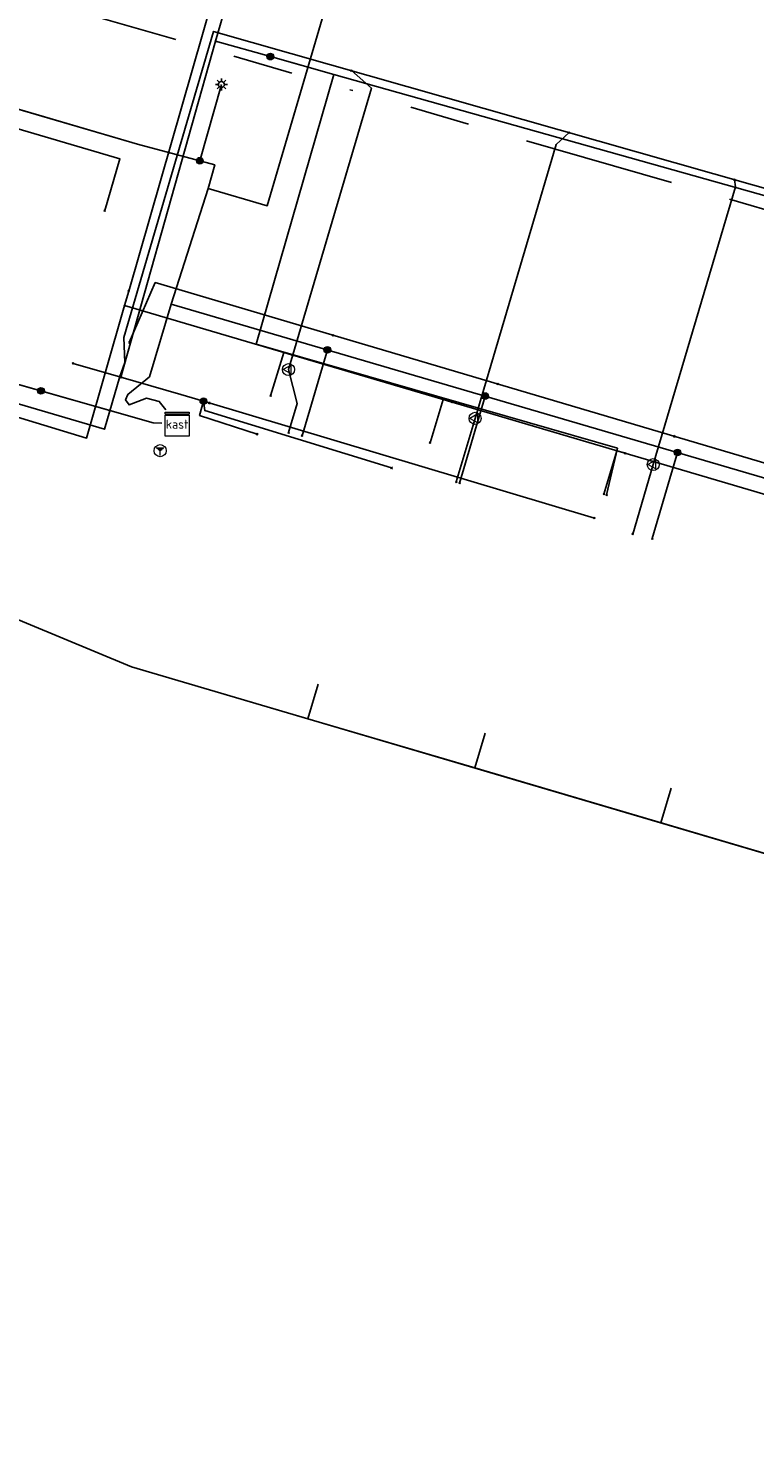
# Model space of a CAD drawing. Header units: metres. Extents: x 253430 to 254090, y 592748 to 593165.
# Tile 89 of 146: x 253857 to 253881, y 592887 to 592934. Entities that reach past the tile are written whole.
import ezdxf
from ezdxf.enums import TextEntityAlignment as Align
from ezdxf.lldxf.tags import DXFTag

# ---------------------------------------------------------------- set-up
doc = ezdxf.new("R2010")
doc.units = ezdxf.units.M
doc.linetypes.add('RI-OVERIG-SO', pattern=[17, 5, -2, 2, -2, 0, -2, 2, -2])
for name, color, linetype in [('B-WE-IE-MEUBILAIR-S', 7, 'Continuous'), ('B-WE-KL-DATA-G', 90, 'KL-DATA-SO'), ('B-WE-KL-DATA_HULPSTUK-S', 90, 'Continuous'), ('B-WE-KL-DATA_KABELBED-G', 90, 'Continuous'), ('B-WE-KL-ET_LS-G', 190, 'KL-LS-SO'), ('B-WE-KL-ET_LS_HULPSTUK-S', 190, 'Continuous'), ('B-WE-KL-ET_LS_KABELBED-G', 190, 'Continuous'), ('B-WE-KL-GAS_LD-G', 50, 'KL-GAS_LD-SO'), ('B-WE-KL-GAS_LD_HULPSTUK-S', 50, 'Continuous'), ('B-WE-KL-WATER-G', 170, 'KL-WATER-SO'), ('B-WE-KL-WATER_HULPSTUK-S', 170, 'Continuous'), ('B-WE-RI-VRIJVERVAL-G', 210, 'RI-OVERIG-SO'), ('V-WE-KL-GAS_LD-G', 50, 'V-KL-GAS_LD-SO')]:
    doc.layers.add(name, color=color, linetype=linetype)
doc.styles.add('NLCS-ISO', font='txt')
doc.styles.get("Standard").update_dxf_attribs({"font": 'simplex.shx'})
tags = doc.linetypes.add('KL-DATA-SO', pattern='A,4,-1,[101,NLCS.SHX,S=0.5,R=0,X=0,Y=0],-1,4,-1,["D",Standard,S=1,R=0,X=-0.25,Y=-0.5],-1.5', length=12.5).pattern_tags.tags
tags[18] = DXFTag(74, 10)
tags = doc.linetypes.add('KL-GAS_LD-SO', pattern='A,4,-1,[69,NLCS.SHX,S=0.5,R=0,X=0,Y=0],-1,4,-1,["L",Standard,S=1,R=0,X=0.25,Y=-0.5],-2', length=13).pattern_tags.tags
tags[18] = DXFTag(74, 10)
tags = doc.linetypes.add('KL-LS-SO', pattern='A,4,-1,[103,NLCS.SHX,S=0.75,R=0,X=0,Y=0],-1,4,-1,["L",Standard,S=1,R=0,X=0,Y=-0.5],-2', length=13).pattern_tags.tags
tags[18] = DXFTag(74, 10)
doc.linetypes.add('KL-WATER-SO', pattern='A,7,-0.5,[168,NLCS.SHX,S=0.75,R=0,X=0.75,Y=0],-2', length=9.5)
tags = doc.linetypes.add('V-KL-GAS_LD-SO', pattern='A,2,[24,NLCS.SHX,S=0.5,R=0,X=0,Y=0],2,-1,[69,NLCS.SHX,S=0.5,R=0,X=0,Y=0],-1,2,[24,NLCS.SHX,S=0.5,R=0,X=0,Y=0],2,-1,["L",Standard,S=1,R=0,X=0.25,Y=-0.5],-2', length=13).pattern_tags.tags
tags[34] = DXFTag(74, 10)

# ---------------------------------------------------------------- blocks, each defined once
blk = doc.blocks.new('SKL-WTB_HULP_OVERIG-SO')
at = {"color": 0, "linetype": 'ByBlock', "lineweight": 18}
for points in [[(-0.14, 0.14), (0.14, -0.14)], [(0.14, 0.14), (-0.14, -0.14)]]:
    blk.add_lwpolyline(points, dxfattribs=at)
at = {"color": 0, "linetype": 'ByBlock', "lineweight": 18, "style": 'NLCS-ISO', "flags": 1}
for tag, p in [('TYPE', (1.5, 0)), ('OMSCHRIJVING', (1.5, -3)), ('LABEL', (1.5, -1.5))]:
    blk.add_attdef(tag, p, '', height=1, dxfattribs=at)
blk = doc.blocks.new('SKL-WTB_HULP_MOF-SO')
at = {"linetype": 'ByBlock', "lineweight": 18}
h = blk.add_hatch(color=0, dxfattribs=at)
h.dxf.hatch_style = 1
h.paths.add_polyline_path([(-0.5625, 0, 1), (0.5625, 0, 1)])
at = {"color": 0, "linetype": 'ByBlock', "lineweight": 18}
blk.add_circle((0, 0), 0.5625, dxfattribs=at)
at = {"color": 0, "linetype": 'ByBlock', "lineweight": 18, "style": 'NLCS-ISO', "flags": 1}
for tag, p in [('TYPE', (1.5, 0)), ('OMSCHRIJVING', (1.5, -3)), ('LABEL', (1.5, -1.5))]:
    blk.add_attdef(tag, p, '', height=1, dxfattribs=at)
blk = doc.blocks.new('SKL-WTB_HULP_VERLOOP-SO')
at = {"color": 0, "linetype": 'ByBlock', "lineweight": 18}
for points in [[(0.44, 0.72), (-0.88, 0)], [(0.44, -0.72), (-0.88, 0)], [(0.44, -0.72), (0.44, 0.72)]]:
    blk.add_lwpolyline(points, dxfattribs=at)
blk.add_circle((0, 0), 1, dxfattribs=at)
at = {"color": 0, "linetype": 'ByBlock', "lineweight": 18, "style": 'NLCS-ISO', "flags": 1}
for tag, p in [('TYPE', (1.5, 0)), ('OMSCHRIJVING', (1.5, -3)), ('LABEL', (1.5, -1.5))]:
    blk.add_attdef(tag, p, '', height=1, dxfattribs=at)
blk = doc.blocks.new('SKL-WTB_HULP_KAST-SO')
at = {"color": 0, "linetype": 'ByBlock', "lineweight": 18}
for points in [[(-2, 2), (2, 2), (2, 1.68), (-2, 1.68)], [(-2, 1.52), (2, 1.52), (2, -2), (-2, -2)]]:
    blk.add_lwpolyline(points, close=True, dxfattribs=at)
at = {"color": 0, "linetype": 'ByBlock', "lineweight": 18, "style": 'NLCS-ISO'}
blk.add_text('kast', height=1.5, dxfattribs=at).set_placement((0, 0), align=Align.MIDDLE_CENTER)
at = {"color": 0, "linetype": 'ByBlock', "lineweight": 18, "style": 'NLCS-ISO', "flags": 1}
for tag, p in [('TYPE', (2.5, 0)), ('OMSCHRIJVING', (2.5, -3)), ('LABEL', (2.5, -1.5))]:
    blk.add_attdef(tag, p, '', height=1, dxfattribs=at)
blk = doc.blocks.new('SKL-WTB_HULP_AARDING-SO')
at = {"color": 0, "linetype": 'ByBlock', "lineweight": 18}
for points in [[(-0.64, 0.48), (0.64, 0.48)], [(-0.48, 0.35), (0.48, 0.35)], [(-0.32, 0.21), (0.32, 0.21)], [(-0.16, 0.08), (0.16, 0.08)], [(0, -0.8), (0, 0.48)]]:
    blk.add_lwpolyline(points, dxfattribs=at)
blk.add_circle((0, 0), 1, dxfattribs=at)
at = {"color": 0, "linetype": 'ByBlock', "lineweight": 18, "style": 'NLCS-ISO', "flags": 1}
for tag, p in [('TYPE', (1.5, 0)), ('OMSCHRIJVING', (1.5, -3)), ('LABEL', (1.5, -1.5))]:
    blk.add_attdef(tag, p, '', height=1, dxfattribs=at)
blk = doc.blocks.new('SIE-MEUBILAIR_PAAL_LICHTMAST-SO')
for points in [[(-0.62, 0), (-1, 0)], [(-0.71, 0.71), (-0.44, 0.44)], [(0, 1), (0, 0.62)], [(0.44, 0.44), (0.71, 0.71)], [(1, 0), (0.62, 0)], [(-0.71, -0.71), (-0.44, -0.44)], [(0, -0.62), (0, -1)], [(0.44, -0.44), (0.71, -0.71)]]:
    blk.add_lwpolyline(points)
blk.add_circle((0, 0), 0.5)

msp = doc.modelspace()

# ---------------------------------------------------------------- linework, layer by layer
at = {"layer": 'B-WE-KL-DATA-G'}
for points in [[(253862.158, 592994.887), (253862.366, 592995.608), (253857.645, 592996.998), (253853.925, 592984.34), (253845.299, 592955.043), (253844.411, 592951.338), (253840.598, 592938.388), (253838.528, 592931.05), (253842.35, 592926.318), (253839.819, 592917.702), (253840.778, 592917.42), (253849.648, 592916.825), (253859.969, 592912.545), (253900.935, 592900.467), (253905.54, 592899.139), (253911.653, 592918.985), (253909.65, 592919.639), (253910.2, 592921.323)], [(253866.159, 592911.971), (253865.82, 592910.82), (253900.935, 592900.467), (253905.54, 592899.139), (253911.653, 592918.985), (253909.65, 592919.639), (253910.2, 592921.323)], [(253910.2, 592921.323), (253909.65, 592919.639), (253911.653, 592918.985), (253905.54, 592899.139), (253900.935, 592900.467), (253871.353, 592909.189), (253871.692, 592910.339)], [(253910.2, 592921.323), (253909.65, 592919.639), (253911.653, 592918.985), (253905.54, 592899.139), (253900.935, 592900.467), (253877.522, 592907.37), (253877.861, 592908.522)]]:
    msp.add_lwpolyline(points, dxfattribs=at)
at = {"layer": 'B-WE-KL-DATA_KABELBED-G'}
for points in [[(253865.019, 592941.299), (253864.807, 592940.272), (253863.106, 592934.496), (253862.761, 592933.278), (253862.761, 592933.277)], [(253836.666, 592928.375), (253843.065, 592926.493), (253845.16, 592933.625), (253845.506, 592933.52), (253859.588, 592929.378), (253859.085, 592927.665)], [(253862.761, 592933.277), (253859.618, 592922.143)], [(253896.941, 592923.673), (253866.68, 592932.178), (253865.83, 592932.417), (253864.575, 592932.769), (253862.761, 592933.278), (253862.761, 592933.278)], [(253864.575, 592932.769), (253866.68, 592932.178), (253864.101, 592923.232), (253876.08, 592919.785), (253875.722, 592918.242)], [(253859.618, 592922.143), (253858.033, 592922.6)], [(253859.618, 592922.143), (253861.605, 592921.568), (253862.355, 592921.347), (253862.362, 592921.345), (253862.546, 592921.291)], [(253862.355, 592921.347), (253862.229, 592920.871), (253864.133, 592920.253)], [(253862.355, 592921.347), (253862.362, 592921.345), (253875.319, 592917.472)], [(253862.355, 592921.347), (253862.402, 592921.037), (253868.591, 592919.133)], [(253865.82, 592910.82), (253859.969, 592912.545), (253849.648, 592916.825)], [(253866.159, 592911.971), (253865.82, 592910.82)], [(253865.82, 592910.82), (253871.353, 592909.189)], [(253871.353, 592909.189), (253871.692, 592910.339)], [(253871.353, 592909.189), (253877.522, 592907.37)], [(253877.861, 592908.522), (253877.522, 592907.37)], [(253877.522, 592907.37), (253883.373, 592905.645)]]:
    msp.add_lwpolyline(points, dxfattribs=at)
at = {"layer": 'B-WE-KL-ET_LS-G'}
for points in [[(253861.104, 592921.063), (253860.891, 592921.332), (253860.466, 592921.452), (253859.89, 592921.222), (253859.777, 592921.395), (253859.849, 592921.57), (253860.569, 592922.154), (253861.289, 592924.566), (253862.509, 592928.401), (253864.472, 592927.823), (253869.658, 592945.485), (253888.001, 592940.263), (253899.902, 592981.805), (253903.285, 592980.835), (253905.818, 592983.016)], [(253861.104, 592921.063), (253860.891, 592921.332), (253860.466, 592921.452), (253859.89, 592921.222), (253859.777, 592921.395), (253859.849, 592921.57), (253860.569, 592922.154), (253861.289, 592924.566), (253862.509, 592928.401), (253864.472, 592927.823), (253869.658, 592945.485), (253888.001, 592940.263), (253898.484, 592976.856), (253911.032, 592973.386), (253912.667, 592976.047)], [(253861.104, 592921.063), (253860.891, 592921.332), (253860.466, 592921.452), (253859.89, 592921.222), (253859.777, 592921.395), (253859.849, 592921.57), (253860.569, 592922.154), (253861.289, 592924.566), (253862.509, 592928.401), (253862.731, 592929.185), (253860.168, 592929.871), (253848.497, 592933.286), (253845.686, 592934.128), (253836.259, 592936.118), (253834.626, 592937.398), (253831.918, 592938.395), (253826.285, 592940.131), (253820.731, 592941.762), (253811.385, 592944.218), (253810.646, 592941.677)], [(253849.632, 592932.954), (253860.168, 592929.871), (253862.731, 592929.185), (253862.509, 592928.401), (253861.289, 592924.566), (253860.569, 592922.154), (253859.849, 592921.57), (253859.777, 592921.395), (253859.89, 592921.222), (253860.466, 592921.452), (253860.891, 592921.332), (253861.104, 592921.063)], [(253862.237, 592929.317), (253862.951, 592931.843)], [(253861.104, 592921.063), (253860.891, 592921.332), (253860.466, 592921.452), (253859.89, 592921.222), (253859.777, 592921.395), (253859.849, 592921.57), (253860.569, 592922.154), (253861.289, 592924.566), (253906.266, 592911.381), (253907.924, 592916.723)], [(253844.487, 592895.614), (253852.489, 592922.959), (253856.97, 592921.689)], [(253866.464, 592923.049), (253865.628, 592920.202)], [(253855.474, 592922.113), (253860.694, 592920.633), (253860.973, 592920.615)], [(253856.97, 592921.689), (253860.694, 592920.633), (253860.973, 592920.615)], [(253871.696, 592921.515), (253870.85, 592918.633)], [(253878.074, 592919.645), (253877.236, 592916.79)]]:
    msp.add_lwpolyline(points, dxfattribs=at)
at = {"layer": 'B-WE-KL-ET_LS_KABELBED-G'}
for points in [[(253862.509, 592928.401), (253864.472, 592927.823), (253869.658, 592945.485), (253888.001, 592940.263), (253898.484, 592976.856)], [(253849.632, 592932.954), (253860.168, 592929.871), (253862.731, 592929.185), (253862.509, 592928.401)], [(253861.289, 592924.566), (253862.509, 592928.401)], [(253861.289, 592924.566), (253860.569, 592922.154), (253859.849, 592921.57), (253859.777, 592921.395), (253859.89, 592921.222), (253860.466, 592921.452), (253860.891, 592921.332), (253861.104, 592921.063)], [(253861.289, 592924.566), (253906.266, 592911.381), (253907.924, 592916.723)], [(253855.474, 592922.113), (253856.97, 592921.689)], [(253856.97, 592921.689), (253860.694, 592920.633), (253860.973, 592920.615)]]:
    msp.add_lwpolyline(points, dxfattribs=at)
at = {"layer": 'B-WE-KL-GAS_LD-G'}
for points in [[(253859.587, 592922.167), (253859.746, 592922.63), (253859.719, 592923.456), (253862.694, 592933.604), (253884.408, 592927.426)], [(253867.264, 592932.304), (253867.925, 592931.719), (253865.176, 592922.393)], [(253874.478, 592930.252), (253874.047, 592929.85), (253871.361, 592920.778)], [(253879.96, 592928.692), (253879.994, 592928.454), (253877.269, 592919.244)], [(253839.629, 592879.951), (253852.033, 592922.488), (253859.073, 592920.419), (253859.587, 592922.167)], [(253865.176, 592922.393), (253865.459, 592921.267), (253865.177, 592920.308)], [(253871.361, 592920.778), (253870.739, 592918.668)], [(253877.269, 592919.244), (253876.59, 592916.944)]]:
    msp.add_lwpolyline(points, dxfattribs=at)
at = {"layer": 'B-WE-KL-WATER-G'}
for points in [[(253865.243, 592946.174), (253865.863, 592945.832), (253859.882, 592924.997)], [(253859.882, 592924.997), (253859.744, 592924.516)], [(253859.744, 592924.516), (253858.481, 592920.124), (253852.696, 592921.876), (253842.442, 592886.974)], [(253859.744, 592924.516), (253899.367, 592912.833)], [(253865.307, 592922.875), (253865.019, 592922.96), (253864.583, 592921.525)], [(253870.592, 592921.317), (253870.304, 592921.402), (253869.868, 592919.967)], [(253876.347, 592919.62), (253876.059, 592919.705), (253875.634, 592918.267)]]:
    msp.add_lwpolyline(points, dxfattribs=at)
at = {"layer": 'B-WE-RI-VRIJVERVAL-G'}
msp.add_lwpolyline([(253856.64, 592934.72), (253892.61, 592924.34)], dxfattribs=at)
at = {"layer": 'V-WE-KL-GAS_LD-G'}
msp.add_lwpolyline([(253882.202, 592918.926), (253860.76, 592925.279), (253859.898, 592923.292)], dxfattribs=at)

# ---------------------------------------------------------------- block references
at = {"layer": 'B-WE-IE-MEUBILAIR-S', "xscale": 0.2, "yscale": 0.2, "zscale": 0.2}
msp.add_blockref('SIE-MEUBILAIR_PAAL_LICHTMAST-SO', (253862.951, 592931.843), dxfattribs=at)
at = {"layer": 'B-WE-KL-DATA_HULPSTUK-S', "xscale": 0.2, "yscale": 0.2, "zscale": 0.2}
for name, p in [('SKL-WTB_HULP_OVERIG-SO', (253862.761, 592933.278)), ('SKL-WTB_HULP_OVERIG-SO', (253862.761, 592933.277)), ('SKL-WTB_HULP_OVERIG-SO', (253862.761, 592933.277)), ('SKL-WTB_HULP_MOF-SO', (253864.574, 592932.769)), ('SKL-WTB_HULP_OVERIG-SO', (253864.575, 592932.769)), ('SKL-WTB_HULP_OVERIG-SO', (253859.085, 592927.665)), ('SKL-WTB_HULP_OVERIG-SO', (253858.033, 592922.6)), ('SKL-WTB_HULP_OVERIG-SO', (253859.618, 592922.143)), ('SKL-WTB_HULP_OVERIG-SO', (253859.618, 592922.143)), ('SKL-WTB_HULP_OVERIG-SO', (253859.618, 592922.143)), ('SKL-WTB_HULP_MOF-SO', (253862.355, 592921.347)), ('SKL-WTB_HULP_OVERIG-SO', (253862.355, 592921.347)), ('SKL-WTB_HULP_OVERIG-SO', (253862.355, 592921.347)), ('SKL-WTB_HULP_OVERIG-SO', (253862.355, 592921.347)), ('SKL-WTB_HULP_OVERIG-SO', (253862.546, 592921.291)), ('SKL-WTB_HULP_OVERIG-SO', (253864.133, 592920.253)), ('SKL-WTB_HULP_OVERIG-SO', (253868.591, 592919.133)), ('SKL-WTB_HULP_OVERIG-SO', (253875.722, 592918.242)), ('SKL-WTB_HULP_OVERIG-SO', (253875.319, 592917.472))]:
    msp.add_blockref(name, p, dxfattribs=at)
at = {"layer": 'B-WE-KL-ET_LS_HULPSTUK-S', "xscale": 0.2, "yscale": 0.2, "zscale": 0.2}
for name, p in [('SKL-WTB_HULP_MOF-SO', (253862.237, 592929.317)), ('SKL-WTB_HULP_MOF-SO', (253866.464, 592923.049)), ('SKL-WTB_HULP_MOF-SO', (253856.97, 592921.689)), ('SKL-WTB_HULP_MOF-SO', (253871.696, 592921.515)), ('SKL-WTB_HULP_KAST-SO', (253861.485, 592920.583)), ('SKL-WTB_HULP_AARDING-SO', (253860.92, 592919.706)), ('SKL-WTB_HULP_OVERIG-SO', (253865.628, 592920.202)), ('SKL-WTB_HULP_MOF-SO', (253878.074, 592919.645)), ('SKL-WTB_HULP_OVERIG-SO', (253870.85, 592918.633)), ('SKL-WTB_HULP_OVERIG-SO', (253877.236, 592916.79))]:
    msp.add_blockref(name, p, dxfattribs=at)
at = {"layer": 'B-WE-KL-GAS_LD_HULPSTUK-S', "xscale": 0.2, "yscale": 0.2, "zscale": 0.2}
for name, p in [('SKL-WTB_HULP_OVERIG-SO', (253867.264, 592932.304)), ('SKL-WTB_HULP_OVERIG-SO', (253874.478, 592930.252)), ('SKL-WTB_HULP_OVERIG-SO', (253879.96, 592928.692)), ('SKL-WTB_HULP_OVERIG-SO', (253859.898, 592923.292)), ('SKL-WTB_HULP_OVERIG-SO', (253866.648, 592923.534)), ('SKL-WTB_HULP_VERLOOP-SO', (253865.176, 592922.393)), ('SKL-WTB_HULP_OVERIG-SO', (253859.587, 592922.167)), ('SKL-WTB_HULP_OVERIG-SO', (253872.114, 592921.915)), ('SKL-WTB_HULP_VERLOOP-SO', (253871.361, 592920.778)), ('SKL-WTB_HULP_OVERIG-SO', (253865.177, 592920.308)), ('SKL-WTB_HULP_OVERIG-SO', (253877.962, 592920.182)), ('SKL-WTB_HULP_VERLOOP-SO', (253877.269, 592919.244)), ('SKL-WTB_HULP_OVERIG-SO', (253870.739, 592918.668)), ('SKL-WTB_HULP_OVERIG-SO', (253876.59, 592916.944))]:
    msp.add_blockref(name, p, dxfattribs=at)
at = {"layer": 'B-WE-KL-WATER_HULPSTUK-S', "xscale": 0.2, "yscale": 0.2, "zscale": 0.2}
for p in [(253859.882, 592924.997), (253859.744, 592924.516), (253865.307, 592922.875), (253864.583, 592921.525), (253870.592, 592921.317), (253869.868, 592919.967), (253876.347, 592919.62), (253875.634, 592918.267)]:
    msp.add_blockref('SKL-WTB_HULP_OVERIG-SO', p, dxfattribs=at)

doc.saveas('drawing.dxf')
